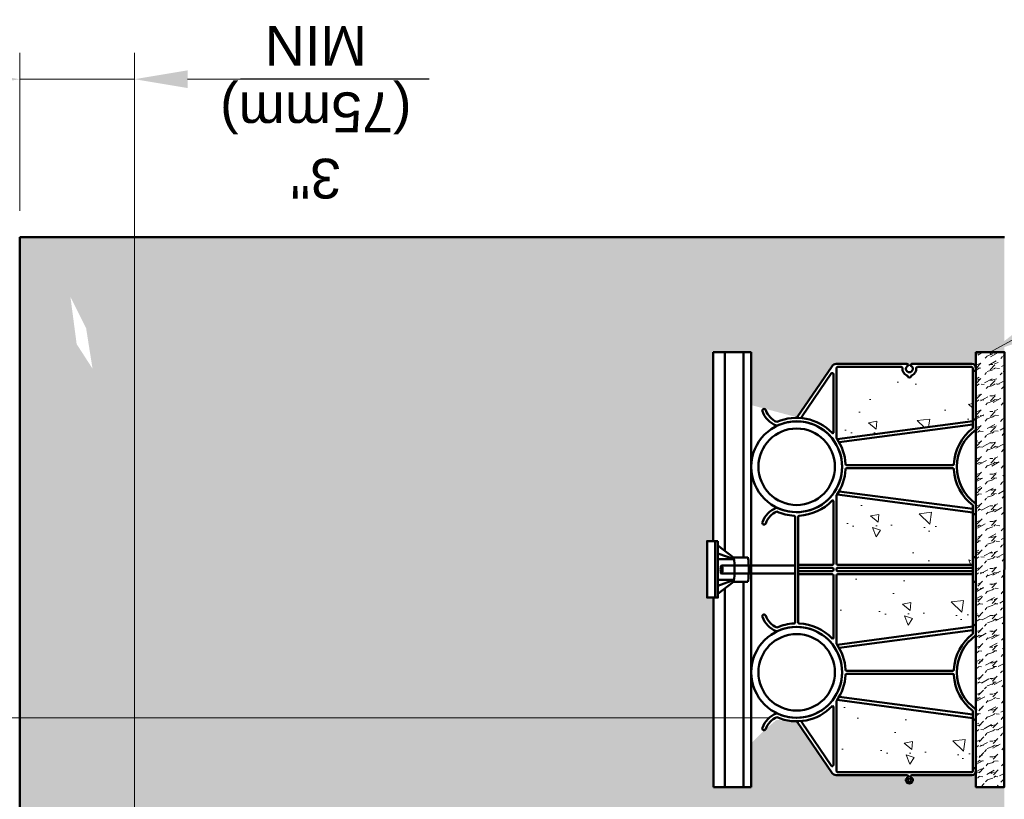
# Model space of a CAD drawing. Header units: inches. Extents: x 0 to 21.2, y 0 to 11.
# Tile 8 of 12: x 2.9 to 5.2, y 4.7 to 6.5. Entities that reach past the tile are written whole.
import ezdxf

# ---------------------------------------------------------------- set-up
doc = ezdxf.new("R2010")
doc.units = ezdxf.units.IN
doc.header["$LTSCALE"] = 0.375
doc.header["$MEASUREMENT"] = 0
doc.header["$PDSIZE"] = 2
doc.layers.get('DEFPOINTS').update_dxf_attribs({"linetype": 'CONTINUOUS', "lineweight": 35})
doc.layers.add('E-DBNK-MULT', color=83, linetype='CONTINUOUS', lineweight=50)
doc.layers.add('G-ANNO-PATT', color=8, linetype='CONTINUOUS', lineweight=18)
doc.layers.add('G-ANNO-DIMS', color=7, linetype='CONTINUOUS')
doc.layers.add('G-ANNO-TEXT', color=7, linetype='CONTINUOUS')
doc.styles.add('01-E-BLDG-1_1', font='arial.ttf', dxfattribs={"height": 0.09375})
doc.dimstyles.new('01-E-BLDG-1_1', dxfattribs={"dimtxt": 0.09375, "dimasz": 0.125, "dimexe": 0.0625, "dimexo": 0.0625, "dimgap": 0.0625, "dimtad": 1, "dimdec": 4, "dimzin": 3, "dimdsep": 46, "dimlunit": 4, "dimtxsty": '01-E-BLDG-1_1', "dimcen": 0.0625, "dimclrd": 1, "dimclre": 1, "dimclrt": 256, "dimazin": 0, "dimtfac": 1, "dimtdec": 4, "dimtmove": 1, "dimatfit": 3, "dimfxl": 1, "dimfrac": 2, "dimtolj": 1, "dimtzin": 3, "dimlwd": 0, "dimlwe": 0, "dimarcsym": 0})

# ---------------------------------------------------------------- blocks, each defined once
blk = doc.blocks.new('*D5')
at = {"layer": 'DEFPOINTS', "color": 0, "transparency": 16777216}
for p in [(2.451926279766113, 4.886408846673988), (4.701901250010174, 4.886408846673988), (3.981148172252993, 4.345808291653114)]:
    blk.add_point(p, dxfattribs=at)
at = {"layer": 'G-ANNO-DIMS', "color": 1, "lineweight": 0, "transparency": 16777216}
for p, q in [((4.639401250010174, 4.886408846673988), (2.389426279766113, 4.886408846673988)), ((2.451926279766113, 4.470808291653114), (2.451926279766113, 4.761408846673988)), ((3.918648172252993, 4.345808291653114), (2.389426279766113, 4.345808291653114))]:
    blk.add_line(p, q, dxfattribs=at)
at = {"layer": 'G-ANNO-DIMS', "color": 1, "transparency": 16777216}
for points in [[(2.431092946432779, 4.761408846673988), (2.472759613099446, 4.761408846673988), (2.451926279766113, 4.886408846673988)], [(2.431092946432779, 4.470808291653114), (2.472759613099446, 4.470808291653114), (2.451926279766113, 4.345808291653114)]]:
    blk.add_solid(points, dxfattribs=at)
at = {"layer": 'G-ANNO-DIMS', "transparency": 16777216, "insert": (2.353806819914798, 4.61832437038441), "char_height": 0.09375, "attachment_point": 5, "rotation": 90, "style": '01-E-BLDG-1_1'}
blk.add_mtext('\\A1;6"\\P(150mm) \\PMIN', dxfattribs=at)
blk = doc.blocks.new('*D15')
at = {"layer": 'DEFPOINTS', "color": 0, "transparency": 16777216}
for p in [(2.871743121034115, 6.390605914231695), (2.871743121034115, 6.018291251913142), (3.142043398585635, 3.292763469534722)]:
    blk.add_point(p, dxfattribs=at)
at = {"layer": 'G-ANNO-DIMS', "color": 1, "linetype": 'ByBlock', "lineweight": 0, "transparency": 16777216}
blk.add_line((2.871743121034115, 6.080791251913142), (2.871743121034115, 6.453105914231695), dxfattribs=at)
at = {"layer": 'G-ANNO-DIMS', "color": 1, "lineweight": 0, "transparency": 16777216}
for p, q in [((3.142043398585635, 3.355263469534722), (3.142043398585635, 6.453105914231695)), ((2.746743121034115, 6.390605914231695), (2.621743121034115, 6.390605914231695)), ((3.142043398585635, 6.390605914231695), (2.871743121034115, 6.390605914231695)), ((3.267043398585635, 6.390605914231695), (3.392043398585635, 6.390605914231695))]:
    blk.add_line(p, q, dxfattribs=at)
at = {"layer": 'G-ANNO-DIMS', "color": 1, "transparency": 16777216}
for points in [[(2.746743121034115, 6.411439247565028), (2.746743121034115, 6.369772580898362), (2.871743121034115, 6.390605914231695)], [(3.267043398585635, 6.411439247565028), (3.267043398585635, 6.369772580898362), (3.142043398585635, 6.390605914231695)]]:
    blk.add_solid(points, dxfattribs=at)
at = {"layer": 'G-ANNO-DIMS', "transparency": 16777216, "insert": (3.569207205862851, 6.312720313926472), "char_height": 0.09375, "attachment_point": 5, "rotation": 180, "style": '01-E-BLDG-1_1'}
blk.add_mtext('\\A1;3"\\P(75mm)\\PMIN', dxfattribs=at)
blk = doc.blocks.new('A$C152F2BEA')
at = {"layer": 'E-DBNK-MULT'}
for p, q in [((1.522136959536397, 2.937107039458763), (0.1832020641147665, 2.02013596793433)), ((4.126396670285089, 2.985554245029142), (5.503832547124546, 2.985554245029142)), ((5.503832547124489, 2.90713443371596), (4.126396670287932, 2.907134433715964)), ((5.38060141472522, 2.907134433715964), (5.380601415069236, 2.016509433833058)), ((5.459021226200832, 2.907134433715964), (5.459021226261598, 2.016509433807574)), ((6.881268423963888, 2.985554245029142), (5.503832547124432, 2.985554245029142)), ((5.503832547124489, 2.90713443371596), (6.881268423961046, 2.907134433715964)), ((5.548643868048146, 2.907134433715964), (5.54864386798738, 2.016509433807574)), ((5.627063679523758, 2.907134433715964), (5.627063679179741, 2.016509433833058)), ((9.485528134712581, 2.937107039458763), (10.82446303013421, 2.02013596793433)), ((1.497224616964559, 2.806417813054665), (0.3780270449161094, 2.03993409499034)), ((9.510440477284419, 2.806417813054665), (10.62963804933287, 2.03993409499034)), ((0.1288325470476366, 1.917003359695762), (0.1288325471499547, 0.06095950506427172)), ((0.2072523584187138, 1.870872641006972), (0.2072523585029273, -1.629127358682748)), ((2.061573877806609, 1.904481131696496), (0.240860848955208, 1.904481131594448)), ((1.914915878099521, 1.982900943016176), (0.3956846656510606, 1.982900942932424)), ((2.094436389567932, 1.888479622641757), (1.620904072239, -1.662735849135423)), ((2.17285620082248, 1.839027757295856), (1.714654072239, -1.662735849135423)), ((3.459808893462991, 1.839027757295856), (3.918011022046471, -1.662735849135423)), ((3.53822870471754, 1.888479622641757), (4.011761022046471, -1.662735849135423)), ((3.57109121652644, 1.904481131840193), (5.346992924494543, 1.904481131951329)), ((3.71774921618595, 1.98290094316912), (5.346992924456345, 1.98290094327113)), ((5.380601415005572, 1.870872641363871), (5.380601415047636, -1.629127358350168)), ((5.459021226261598, 1.870872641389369), (5.459021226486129, -1.629127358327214)), ((5.492629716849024, 1.98290094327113), (5.503832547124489, 1.982900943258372)), ((5.492629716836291, 1.904481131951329), (5.503832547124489, 1.904481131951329)), ((5.515035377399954, 1.98290094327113), (5.503832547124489, 1.982900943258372)), ((5.515035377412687, 1.904481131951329), (5.503832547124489, 1.904481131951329)), ((5.54864386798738, 1.870872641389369), (5.548643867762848, -1.629127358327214)), ((5.627063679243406, 1.870872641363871), (5.627063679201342, -1.629127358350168)), ((7.289915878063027, 1.98290094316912), (5.660672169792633, 1.98290094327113)), ((7.436573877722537, 1.904481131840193), (5.660672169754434, 1.904481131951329)), ((7.469436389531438, 1.888479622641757), (6.995904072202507, -1.662735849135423)), ((7.547856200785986, 1.839027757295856), (7.089654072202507, -1.662735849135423)), ((8.834808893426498, 1.839027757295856), (9.293011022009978, -1.662735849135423)), ((8.913228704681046, 1.888479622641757), (9.386761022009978, -1.662735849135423)), ((8.946091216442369, 1.904481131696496), (10.76680424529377, 1.904481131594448)), ((9.092749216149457, 1.982900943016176), (10.61198042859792, 1.982900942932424)), ((10.80041273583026, 1.870872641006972), (10.80041273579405, 0.2135056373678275)), ((10.87883254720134, 1.917003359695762), (10.87883254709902, 0.06096259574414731)), ((2.777122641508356, 1.634047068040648), (2.777122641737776, -1.131169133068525)), ((2.855542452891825, 1.634047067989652), (2.855542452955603, -1.131169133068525)), ((8.152122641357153, 1.634047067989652), (8.152122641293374, -1.131169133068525)), ((8.230542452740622, 1.634047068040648), (8.230542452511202, -1.131169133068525)), ((0.08334479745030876, 0.03295242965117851), (0.1008254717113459, 0.03295242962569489)), ((10.8333447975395, 0.03295242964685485), (10.85082547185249, 0.03295242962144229)), ((0.08334479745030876, -0.03295242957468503), (0.1008254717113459, -0.03295242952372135)), ((0.1288325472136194, -0.06095950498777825), (0.1288325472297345, -1.629127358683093)), ((10.80041273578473, -0.2135062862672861), (10.80041273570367, -1.629127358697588)), ((10.8333447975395, -0.03295242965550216), (10.85082547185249, -0.0329524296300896)), ((10.87883254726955, -0.06095950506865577), (10.87883254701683, -1.629127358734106)), ((1.80840407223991, -1.662735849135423), (0.2408608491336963, -1.662735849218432)), ((1.848086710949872, -1.741155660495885), (0.2408608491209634, -1.741155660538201)), ((5.503832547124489, -1.741155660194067), (3.784578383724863, -1.741155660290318)), ((5.503832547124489, -1.662735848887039), (3.824261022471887, -1.662735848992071)), ((5.503832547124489, -1.662735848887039), (7.18340407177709, -1.662735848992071)), ((5.503832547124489, -1.741155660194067), (7.223086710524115, -1.741155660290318)), ((9.159578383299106, -1.741155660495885), (10.76680424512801, -1.741155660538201)), ((9.199261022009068, -1.662735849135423), (10.76680424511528, -1.662735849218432))]:
    blk.add_line(p, q, dxfattribs=at)
for centre, radius in [((2.816332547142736, 2.946344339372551), 1.1875), ((8.191332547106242, 2.946344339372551), 1.1875), ((2.816332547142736, 2.946344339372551), 1), ((8.191332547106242, 2.946344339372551), 1), ((0, 0), 0.04301886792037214)]:
    blk.add_circle(centre, radius, dxfattribs=at)
for centre, radius, start, end in [((1.351462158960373, 3.79867276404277), 0.0466037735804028, 70.1161712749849, 250.1161712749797), ((1.153939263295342, 3.252540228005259), 0.5341509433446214, 23.26022867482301, 70.11617127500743), ((1.153939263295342, 3.252540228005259), 0.627358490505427, 21.20153866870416, 70.11617127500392), ((4.478725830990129, 3.252540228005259), 0.627358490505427, 109.8838287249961, 158.7984613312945), ((4.478725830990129, 3.252540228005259), 0.5341509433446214, 109.8838287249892, 156.739771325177), ((4.281202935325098, 3.79867276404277), 0.0466037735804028, 289.8838287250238, 109.8838287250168), ((6.726462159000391, 3.79867276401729), 0.0466037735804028, 70.1161712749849, 250.1161712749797), ((6.52893926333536, 3.252540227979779), 0.5341509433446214, 23.26022867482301, 70.11617127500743), ((6.52893926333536, 3.252540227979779), 0.627358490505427, 21.20153866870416, 70.11617127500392), ((9.853725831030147, 3.252540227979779), 0.627358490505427, 109.8838287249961, 158.7984613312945), ((9.853725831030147, 3.252540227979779), 0.5341509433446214, 109.8838287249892, 156.739771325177), ((9.656202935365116, 3.79867276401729), 0.0466037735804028, 289.8838287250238, 109.8838287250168), ((2.816332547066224, 2.946344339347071), 1.280707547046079, 156.1847046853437, 226.2319274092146), ((2.816332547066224, 2.946344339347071), 1.187499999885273, 155.2726944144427, 24.72730558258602), ((1.695385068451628, 3.46256994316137), 0.04660377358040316, 335.2726944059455, 21.20153866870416), ((3.937280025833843, 3.46256994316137), 0.04660377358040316, 158.7984613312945, 204.7273055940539), ((2.816332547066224, 2.946344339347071), 1.280707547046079, 3.07860452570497, 23.8152953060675), ((8.191332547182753, 2.946344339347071), 1.280707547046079, 156.1847046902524, 176.921395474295), ((8.191332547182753, 2.946344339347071), 1.187499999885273, 155.2726944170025, 24.72730558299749), ((7.070385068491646, 3.46256994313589), 0.04660377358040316, 335.2726944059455, 21.20153866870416), ((8.191332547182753, 2.946344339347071), 1.280707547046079, 313.7680725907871, 23.8152953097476), ((9.31228002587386, 3.46256994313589), 0.04660377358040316, 158.7984613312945, 204.7273055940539), ((1.504479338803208, 2.962890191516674), 0.03125, 304.4053373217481, 359.2773907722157), ((2.816332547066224, 2.946344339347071), 1.280707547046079, 313.7680726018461, 356.9213954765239), ((4.126396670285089, 3.016804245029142), 0.03125, 183.0786045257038, 270), ((4.126396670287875, 2.875884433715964), 0.03125, 89.99999999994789, 176.9213954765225), ((6.881268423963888, 3.016804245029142), 0.03125, 270, 356.921395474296), ((6.881268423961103, 2.875884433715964), 0.03125, 3.078604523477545, 90.00000000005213), ((8.191332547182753, 2.946344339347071), 1.280707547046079, 183.078604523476, 226.2319273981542), ((9.50318575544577, 2.962890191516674), 0.03125, 180.7226092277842, 235.5946626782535), ((1.514882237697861, 2.780634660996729), 0.03125, 7.256250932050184, 124.405337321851), ((9.492782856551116, 2.780634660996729), 0.03125, 55.5946626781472, 172.7437490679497), ((0.2538325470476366, 1.917003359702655), 0.125, 124.4053373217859, 180.0000000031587), ((0.2408608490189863, 1.870872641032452), 0.03360849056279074, 90, 180.0000000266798), ((0.3956846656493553, 2.014150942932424), 0.03125, 124.405337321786, 270.0000000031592), ((1.914915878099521, 2.005306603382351), 0.02240566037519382, 270, 46.23192743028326), ((2.061573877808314, 1.873231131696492), 0.03125, 54.87991693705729, 90.00000000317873), ((2.816332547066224, 2.946344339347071), 1.280707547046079, 234.8799169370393, 266.8239570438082), ((2.816332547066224, 2.946344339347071), 1.280707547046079, 273.17604298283, 305.120083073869), ((3.57109121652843, 1.873231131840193), 0.03125, 90.00000000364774, 125.1200830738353), ((3.71774921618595, 2.005306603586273), 0.02240566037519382, 133.7680726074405, 270), ((5.346992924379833, 2.016509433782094), 0.03360849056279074, 270, 2.668042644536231e-08), ((5.346992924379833, 1.870872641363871), 0.03360849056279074, 2.668042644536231e-08, 90), ((5.492629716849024, 2.016509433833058), 0.03360849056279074, 180.0000000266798, 270), ((5.492629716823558, 1.870872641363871), 0.03360849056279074, 90, 180.0000000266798), ((5.515035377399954, 2.016509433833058), 0.03360849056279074, 270, 359.9999999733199), ((5.51503537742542, 1.870872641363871), 0.03360849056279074, 359.9999999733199, 90), ((5.660672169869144, 2.016509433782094), 0.03360849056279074, 179.9999999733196, 270), ((5.660672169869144, 1.870872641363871), 0.03360849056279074, 90, 179.9999999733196), ((7.289915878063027, 2.005306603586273), 0.02240566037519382, 270, 46.23192739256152), ((7.436573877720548, 1.873231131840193), 0.03125, 54.87991692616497, 89.99999999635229), ((8.191332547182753, 2.946344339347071), 1.280707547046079, 234.8799169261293, 266.8239570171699), ((8.191332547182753, 2.946344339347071), 1.280707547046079, 273.1760429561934, 305.1200830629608), ((8.946091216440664, 1.873231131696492), 0.03125, 89.99999999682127, 125.120083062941), ((9.092749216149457, 2.005306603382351), 0.02240566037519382, 133.7680725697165, 270), ((10.61198042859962, 2.014150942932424), 0.03125, 269.9999999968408, 55.59466267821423), ((10.76680424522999, 1.870872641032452), 0.03360849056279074, 359.9999999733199, 90), ((10.75383254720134, 1.917003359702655), 0.125, 359.9999999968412, 55.59466267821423), ((2.743514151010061, 1.63404706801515), 0.03360849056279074, 2.668042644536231e-08, 86.82395704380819), ((2.889150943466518, 1.63404706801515), 0.03360849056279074, 93.1760429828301, 180.0000000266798), ((8.11851415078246, 1.63404706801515), 0.03360849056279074, 359.9999999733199, 86.82395701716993), ((8.264150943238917, 1.63404706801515), 0.03360849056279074, 93.17604295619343, 179.9999999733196), ((0, 0), 0.0896226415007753, 21.57259187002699, 338.427408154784), ((0.1008254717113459, 0.06095950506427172), 0.02800707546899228, 270, 2.668042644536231e-08), ((10.57075471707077, -2.983924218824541e-11), 0.04546738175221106, 105.3137011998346, 254.6862988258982), ((10.54987048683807, 0.07626822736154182), 0.03360849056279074, 285.3137011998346, 339.1384387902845), ((10.75000000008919, -4.32365254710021e-12), 0.1805612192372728, 85.49981659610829, 159.1384387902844), ((10.75000000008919, -4.32365254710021e-12), 0.0896226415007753, 21.57259191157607, 338.4274080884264), ((10.76680424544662, 0.2135094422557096), 0.03360849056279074, 265.4998165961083, 2.668042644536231e-08), ((10.85082547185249, 0.06095950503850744), 0.02800707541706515, 269.9999998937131, 4.398590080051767e-08), ((0.1008254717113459, -0.06095950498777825), 0.02800707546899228, 2.668042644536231e-08, 90), ((10.54987048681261, -0.07626822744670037), 0.03360849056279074, 20.86156120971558, 74.68629882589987), ((10.75000000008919, -4.32365254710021e-12), 0.1805612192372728, 200.8615612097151, 274.5001834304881), ((10.76680424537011, -0.2135094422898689), 0.03360849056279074, 2.668042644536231e-08, 94.50018343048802), ((10.85082547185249, -0.06095950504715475), 0.02800707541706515, 359.9999999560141, 90.00000010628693), ((2.816332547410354, -2.428655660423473), 1.265919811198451, 93.21222187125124, 142.7689795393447), ((2.816332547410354, -2.428655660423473), 1.187499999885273, 35.37654016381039, 144.6234598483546), ((2.743514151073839, -1.131169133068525), 0.03360849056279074, 273.2122218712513, 2.668042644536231e-08), ((2.88915094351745, -1.131169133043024), 0.03360849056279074, 180.0000000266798, 266.7877781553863), ((2.816332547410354, -2.428655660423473), 1.265919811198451, 37.23102046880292, 86.78777815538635), ((8.191332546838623, -2.428655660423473), 1.265919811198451, 93.21222184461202, 142.7689795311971), ((8.191332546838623, -2.428655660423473), 1.187499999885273, 35.37654015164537, 144.6234598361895), ((8.118514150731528, -1.131169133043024), 0.03360849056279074, 273.2122218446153, 359.9999999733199), ((8.264150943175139, -1.131169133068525), 0.03360849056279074, 179.9999999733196, 266.7877781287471), ((8.191332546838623, -2.428655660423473), 1.265919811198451, 37.23102046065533, 86.78777812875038), ((0.2408608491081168, -1.629127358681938), 0.1120283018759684, 180.0000000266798, 270), ((0.2408608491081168, -1.629127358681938), 0.03360849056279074, 180.0000000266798, 270), ((0.3472244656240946, -1.701945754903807), 0.03920990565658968, 90, 270), ((1.543207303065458, -1.701945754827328), 0.03920990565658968, 270, 90), ((4.089457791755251, -1.701945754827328), 0.03920990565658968, 90, 270), ((5.145468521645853, -1.70194575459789), 0.03920990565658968, 270, 90), ((5.346992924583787, -1.629127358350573), 0.03360849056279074, 270.0000000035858, 2.668042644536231e-08), ((5.49262971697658, -1.629127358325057), 0.03360849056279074, 180.0000000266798, 270), ((5.515035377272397, -1.629127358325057), 0.03360849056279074, 270, 359.9999999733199), ((5.66067216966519, -1.629127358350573), 0.03360849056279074, 179.9999999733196, 269.9999999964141), ((5.862196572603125, -1.70194575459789), 0.03920990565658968, 90, 270), ((6.918207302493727, -1.701945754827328), 0.03920990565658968, 270, 90), ((9.46445779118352, -1.701945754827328), 0.03920990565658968, 90, 270), ((10.66044062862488, -1.701945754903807), 0.03920990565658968, 270, 90), ((10.76680424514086, -1.629127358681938), 0.03360849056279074, 270, 359.9999999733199), ((10.76680424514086, -1.629127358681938), 0.1120283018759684, 270, 359.9999999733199)]:
    blk.add_arc(centre, radius, start, end, dxfattribs=at)

msp = doc.modelspace()

# ---------------------------------------------------------------- hatches: boundary and pattern name
at = {"layer": 'G-ANNO-PATT'}
h = msp.add_hatch(dxfattribs=at)
h.set_pattern_fill('AR-CONC', color=256, scale=0.03125, angle=89.99999999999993)
h.set_pattern_definition([(139.9999999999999, (19.49999999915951, 2.500000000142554), (0.01961004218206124, 0.2241438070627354), [0.0234375, -0.2578125]), (84.99999999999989, (19.49999999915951, 2.500000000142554), (-0.2350600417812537, -0.04335979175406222), [0.01875, -0.20625]), (190.4514444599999, (19.50163416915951, 2.518678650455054), (-0.2154499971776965, 0.1807840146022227), [0.01991881, -0.21910691]), (136.1841999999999, (19.43749999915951, 2.500000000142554), (0.05172477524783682, 0.3335129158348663), [0.03515624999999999, -0.3867187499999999]), (186.6356354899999, (19.44181040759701, 2.527792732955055), (-0.3044120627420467, 0.2920818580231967), [0.029878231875, -0.3286605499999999]), (81.18416398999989, (19.43749999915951, 2.500000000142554), (-0.3044120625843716, 0.2920818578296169), [0.02812499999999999, -0.3093750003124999]), (110.9999999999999, (19.45312499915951, 2.531250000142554), (0.1258184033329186, 0.1865334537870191), [0.02343749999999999, -0.2578124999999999]), (55.99999999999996, (19.45312499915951, 2.531250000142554), (-0.2266093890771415, 0.07603604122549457), [0.01875, -0.20625]), (161.4514447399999, (19.46360986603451, 2.546794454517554), (-0.1007909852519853, 0.2625694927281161), [0.019918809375, -0.21910691]), (127.5, (19.49999999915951, 2.500000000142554), (-0.1040293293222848, 0.003799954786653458), [0, -0.20375, 0, -0.209375, 0, -0.20703125]), (97.49999999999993, (19.49999999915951, 2.500000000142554), (-0.1232536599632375, 0.0822092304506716), [0, -0.119375, 0, -0.1990624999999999, 0, -0.07890624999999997]), (57.49999999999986, (19.49999999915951, 2.430312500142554), (0.007048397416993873, 0.1668195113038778), [0, -0.078125, 0, -0.24375, 0, -0.3234375]), (47.49999999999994, (19.49999999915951, 2.399062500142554), (-0.03128280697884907, 0.1822456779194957), [0, -0.1015625, 0, -0.161875, 0, -0.2296875])])
edge = h.paths.add_edge_path()
edge.add_line((2.871743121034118, 6.018291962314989), (2.87174312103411, 1.299295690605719))
edge.add_line((2.871743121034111, 1.29929569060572), (5.191022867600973, 1.299297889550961))
edge.add_line((5.191022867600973, 1.299297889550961), (5.191022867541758, 1.569595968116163))
edge.add_line((5.191022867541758, 1.569595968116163), (5.124245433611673, 1.569602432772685))
edge.add_line((5.124245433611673, 1.569602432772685), (5.124245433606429, 1.598376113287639))
edge.add_line((5.124245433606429, 1.598376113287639), (5.114151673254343, 1.597755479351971))
edge.add_line((5.114151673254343, 1.597755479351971), (4.972859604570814, 1.597755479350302))
edge.add_arc((4.967367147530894, 1.588680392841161), 0.01060774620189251, -238.81668177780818, 58.81668180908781, ccw=False)
edge.add_line((4.961874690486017, 1.597755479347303), (4.794644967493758, 1.597755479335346))
edge.add_arc((4.79464496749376, 1.609017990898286), 0.01126251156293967, 214.4053373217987, 269.9999999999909, ccw=False)
edge.add_line((4.785352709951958, 1.602654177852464), (4.700445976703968, 1.724516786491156))
edge.add_arc((4.701901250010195, 1.839899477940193), 0.1153918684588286, 246.1847046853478, 269.2773907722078, ccw=False)
edge.add_line((4.655307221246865, 1.734333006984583), (4.639957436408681, 1.72382095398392))
edge.add_line((4.639957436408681, 1.72382095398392), (4.639957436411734, 1.607849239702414))
edge.add_arc((4.629863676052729, 1.607849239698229), 0.01009376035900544, -89.99999998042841, 2.375361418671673e-08, ccw=False)
edge.add_line((4.629863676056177, 1.597755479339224), (4.488571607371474, 1.597755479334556))
edge.add_arc((4.483079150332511, 1.588680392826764), 0.01060774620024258, -238.8166817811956, 58.81668180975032, ccw=False)
edge.add_line((4.477586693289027, 1.597755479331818), (4.310356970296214, 1.5977554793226))
edge.add_arc((4.310356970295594, 1.60901799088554), 0.01126251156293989, 214.4053373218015, 270.0000000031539, ccw=False)
edge.add_line((4.301064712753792, 1.602654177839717), (4.218445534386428, 1.723292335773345))
edge.add_arc((4.228578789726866, 1.874203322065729), 0.1512508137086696, 247.6318072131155, 266.15851338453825, ccw=False)
edge.add_arc((4.190024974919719, 1.690117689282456), 0.0481270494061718, 113.2602286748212, 135.5491021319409)
edge.add_line((4.155669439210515, 1.723820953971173), (4.155669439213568, 1.607849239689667))
edge.add_arc((4.145575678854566, 1.607849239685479), 0.01009376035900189, -89.99999998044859, 2.377117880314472e-08, ccw=False)
edge.add_line((4.145575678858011, 1.597755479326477), (4.004283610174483, 1.597755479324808))
edge.add_line((4.004283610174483, 1.597755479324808), (4.010148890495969, 1.585452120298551))
edge.add_line((4.010148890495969, 1.585452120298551), (4.003965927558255, 1.57689190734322))
edge.add_line((4.003965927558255, 1.57689190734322), (3.992763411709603, 1.576816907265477))
edge.add_line((3.992763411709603, 1.576816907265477), (3.987804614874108, 1.584094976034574))
edge.add_line((3.987804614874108, 1.584094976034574), (3.993298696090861, 1.597755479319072))
edge.add_line((3.993298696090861, 1.597755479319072), (3.826068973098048, 1.597755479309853))
edge.add_line((3.826068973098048, 1.597755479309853), (3.817858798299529, 1.601308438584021))
edge.add_line((3.817858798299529, 1.601308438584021), (3.73415753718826, 1.723292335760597))
edge.add_line((3.73415753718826, 1.723292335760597), (3.686731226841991, 1.734333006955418))
edge.add_line((3.686731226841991, 1.734333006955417), (3.671381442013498, 1.680254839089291))
edge.add_line((3.671381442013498, 1.680254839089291), (3.671381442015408, 1.607849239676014))
edge.add_line((3.671381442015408, 1.607849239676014), (3.670707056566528, 1.597651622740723))
edge.add_line((3.670707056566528, 1.597651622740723), (3.661287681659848, 1.597755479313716))
edge.add_line((3.661287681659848, 1.597755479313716), (3.51999561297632, 1.597755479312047))
edge.add_line((3.51999561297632, 1.597755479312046), (3.525896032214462, 1.58871334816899))
edge.add_line((3.525896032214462, 1.58871334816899), (3.525018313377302, 1.576119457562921))
edge.add_line((3.525018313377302, 1.576119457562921), (3.505211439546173, 1.574920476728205))
edge.add_line((3.505211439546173, 1.574920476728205), (3.496285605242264, 1.584964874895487))
edge.add_line((3.496285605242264, 1.584964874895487), (3.509010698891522, 1.597755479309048))
edge.add_line((3.509010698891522, 1.597755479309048), (3.336494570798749, 1.594301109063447))
edge.add_line((3.336494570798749, 1.594301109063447), (3.248112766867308, 1.721444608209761))
edge.add_line((3.248112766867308, 1.721444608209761), (3.203136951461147, 1.730008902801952))
edge.add_line((3.203136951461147, 1.730008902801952), (3.178227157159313, 1.700449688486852))
edge.add_line((3.178227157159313, 1.700449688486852), (3.167756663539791, 1.701188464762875))
edge.add_line((3.167756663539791, 1.701188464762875), (3.16718292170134, 1.719713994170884))
edge.add_line((3.16718292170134, 1.719713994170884), (3.187777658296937, 1.743604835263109))
edge.add_line((3.187777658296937, 1.743604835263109), (3.147558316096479, 1.783448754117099))
edge.add_line((3.147558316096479, 1.783448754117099), (3.142043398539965, 1.597755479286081))
edge.add_line((3.142043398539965, 1.597755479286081), (3.036768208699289, 1.59775547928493))
edge.add_line((3.036768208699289, 1.59775547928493), (3.036768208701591, 2.003150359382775))
edge.add_line((3.036768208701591, 2.003150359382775), (3.019542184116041, 2.003150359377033))
edge.add_line((3.019542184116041, 2.003150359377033), (3.019542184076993, 2.160936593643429))
edge.add_line((3.019542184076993, 2.160936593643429), (3.036768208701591, 2.160936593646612))
edge.add_line((3.036768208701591, 2.160936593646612), (3.036768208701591, 2.971726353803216))
edge.add_line((3.036768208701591, 2.971726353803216), (3.019542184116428, 2.971726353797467))
edge.add_line((3.019542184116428, 2.971726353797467), (3.019542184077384, 3.129512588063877))
edge.add_line((3.019542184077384, 3.129512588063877), (3.036768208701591, 3.129512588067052))
edge.add_line((3.036768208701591, 3.129512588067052), (3.036768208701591, 3.534907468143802))
edge.add_line((3.036768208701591, 3.534907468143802), (3.1420433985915, 3.534907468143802))
edge.add_line((3.1420433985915, 3.534907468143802), (3.142043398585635, 3.292763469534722))
edge.add_arc((3.249370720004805, 3.292997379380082), 0.1073275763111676, 115.87896948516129, 180.124870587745, ccw=False)
edge.add_arc((3.219737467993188, 3.440918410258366), 0.05416407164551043, 197.3697573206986, 251.4713613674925, ccw=False)
edge.add_arc((3.172242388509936, 3.424748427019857), 0.00419900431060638, 19.883828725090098, 179.9999999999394, ccw=False)
edge.add_arc((3.221448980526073, 3.442545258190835), 0.0481270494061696, 199.883828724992, 246.7397713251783)
edge.add_arc((3.249037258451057, 3.292763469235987), 0.1153918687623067, 90.72260924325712, 113.81529527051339, ccw=False)
edge.add_line((3.247581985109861, 3.408146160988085), (3.334792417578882, 3.535395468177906))
edge.add_line((3.334792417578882, 3.535395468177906), (3.661287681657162, 3.534907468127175))
edge.add_arc((3.661287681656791, 3.524813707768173), 0.01009376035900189, -2.377117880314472e-08, 89.99999999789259, ccw=False)
edge.add_line((3.671381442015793, 3.524813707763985), (3.671381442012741, 3.40884199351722))
edge.add_arc((3.705736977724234, 3.442545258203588), 0.04812704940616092, 224.4508978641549, 246.7397713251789)
edge.add_line((3.686731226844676, 3.39832994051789), (3.734157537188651, 3.409370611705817))
edge.add_line((3.734157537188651, 3.409370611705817), (3.816776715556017, 3.530008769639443))
edge.add_line((3.816776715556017, 3.530008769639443), (3.824229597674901, 3.536998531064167))
edge.add_line((3.824229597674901, 3.536998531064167), (3.993298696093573, 3.534907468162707))
edge.add_line((3.993298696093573, 3.534907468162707), (4.145575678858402, 3.534907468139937))
edge.add_arc((4.145575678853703, 3.524813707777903), 0.01009376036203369, 44.99999998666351, 89.99999997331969, ccw=False)
edge.add_arc((4.145575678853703, 3.524813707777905), 0.0100937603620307, -7.617018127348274e-12, 44.99999998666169, ccw=False)
edge.add_line((4.155669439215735, 3.524813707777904), (4.155669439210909, 3.408841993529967))
edge.add_arc((4.190024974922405, 3.442545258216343), 0.04812704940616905, 224.4508978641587, 246.7397713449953)
edge.add_line((4.171019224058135, 3.398329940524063), (4.301064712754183, 3.530008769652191))
edge.add_arc((4.310356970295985, 3.523644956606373), 0.01126251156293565, 89.99999999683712, 145.5946626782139, ccw=False)
edge.add_line((4.310356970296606, 3.534907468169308), (4.629863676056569, 3.534907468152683))
edge.add_arc((4.629863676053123, 3.524813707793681), 0.01009376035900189, -2.377117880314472e-08, 89.99999998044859, ccw=False)
edge.add_line((4.639957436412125, 3.524813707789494), (4.639957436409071, 3.408841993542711))
edge.add_line((4.639957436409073, 3.408841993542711), (4.701901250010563, 3.408155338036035))
edge.add_line((4.701901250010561, 3.408155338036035), (4.785352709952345, 3.530008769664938))
edge.add_line((4.785352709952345, 3.530008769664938), (4.790463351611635, 3.53485363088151))
edge.add_line((4.790463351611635, 3.53485363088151), (4.961874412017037, 3.534907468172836))
edge.add_line((4.961874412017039, 3.534907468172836), (5.114151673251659, 3.53490746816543))
edge.add_line((5.114151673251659, 3.53490746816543), (5.124245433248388, 3.563063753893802))
edge.add_line((5.124245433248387, 3.563063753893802), (5.191009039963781, 3.563063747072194))
edge.add_line((5.191009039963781, 3.563063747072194), (5.191022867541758, 3.717446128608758))
edge.add_line((5.191022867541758, 3.717446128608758), (5.134675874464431, 3.717446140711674))
edge.add_line((5.134675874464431, 3.717446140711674), (5.134675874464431, 3.802424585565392))
edge.add_line((5.134675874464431, 3.802424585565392), (4.968273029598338, 3.805207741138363))
edge.add_arc((4.957866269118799, 3.788012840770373), 0.02009888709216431, -238.81668179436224, 58.8166817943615, ccw=False)
edge.add_line((4.947459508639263, 3.805207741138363), (4.332830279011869, 3.805207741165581))
edge.add_arc((4.322423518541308, 3.78801284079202), 0.02009888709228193, -238.81668176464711, 58.816681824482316, ccw=False)
edge.add_line((4.312016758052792, 3.805207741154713), (3.778422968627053, 3.802424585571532))
edge.add_line((3.778422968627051, 3.802424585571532), (3.77842296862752, 3.717446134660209))
edge.add_line((3.77842296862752, 3.717446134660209), (3.689009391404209, 3.717446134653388))
edge.add_line((3.689009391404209, 3.717446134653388), (3.689009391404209, 3.744885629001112))
edge.add_line((3.689009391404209, 3.744885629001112), (3.674503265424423, 3.744885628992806))
edge.add_line((3.674503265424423, 3.744885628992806), (3.674503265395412, 3.877758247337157))
edge.add_line((3.674503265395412, 3.877758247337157), (3.689770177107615, 3.87775824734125))
edge.add_line((3.689770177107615, 3.87775824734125), (3.689770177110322, 4.408407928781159))
edge.add_line((3.689770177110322, 4.408407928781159), (3.674503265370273, 4.408407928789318))
edge.add_line((3.674503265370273, 4.408407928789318), (3.674503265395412, 4.541280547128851))
edge.add_line((3.674503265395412, 4.541280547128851), (3.689009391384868, 4.541280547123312))
edge.add_line((3.689009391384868, 4.541280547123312), (3.689009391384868, 4.568720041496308))
edge.add_line((3.689009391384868, 4.568720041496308), (3.778422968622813, 4.568720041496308))
edge.add_line((3.778422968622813, 4.568720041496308), (3.778422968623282, 4.48374159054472))
edge.add_line((3.778422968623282, 4.48374159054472), (4.45350582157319, 4.483741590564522))
edge.add_line((4.453505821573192, 4.483741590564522), (5.134675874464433, 4.483741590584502))
edge.add_line((5.134675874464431, 4.483741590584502), (5.134675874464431, 4.568720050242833))
edge.add_line((5.134675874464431, 4.568720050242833), (5.191078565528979, 4.568720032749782))
edge.add_line((5.191078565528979, 4.568720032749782), (5.191022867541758, 4.723099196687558))
edge.add_line((5.191022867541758, 4.723099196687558), (5.124245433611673, 4.72310566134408))
edge.add_line((5.124245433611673, 4.72310566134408), (5.124245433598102, 4.761352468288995))
edge.add_arc((5.114151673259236, 4.761352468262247), 0.01009376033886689, -90.00000005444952, 1.5182831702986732e-07, ccw=False)
edge.add_line((5.114151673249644, 4.75125870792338), (4.972859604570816, 4.751258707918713))
edge.add_arc((4.967367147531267, 4.742183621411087), 0.01060774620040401, -238.81668177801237, 58.81668180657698, ccw=False)
edge.add_line((4.961874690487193, 4.751258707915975), (4.79464496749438, 4.751258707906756))
edge.add_arc((4.79464496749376, 4.76252121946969), 0.01126251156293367, 214.4053373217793, 270.0000000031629, ccw=False)
edge.add_line((4.78535270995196, 4.756157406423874), (4.702733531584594, 4.876795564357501))
edge.add_line((4.702733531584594, 4.876795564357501), (4.65462314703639, 4.881541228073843))
edge.add_line((4.654623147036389, 4.881541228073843), (4.629055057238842, 4.859989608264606))
edge.add_line((4.629055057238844, 4.859989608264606), (4.594907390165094, 4.826473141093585))
edge.add_line((4.594907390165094, 4.826473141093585), (4.594907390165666, 4.723105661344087))
edge.add_line((4.594907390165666, 4.723105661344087), (4.506254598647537, 4.723105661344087))
edge.add_line((4.506254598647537, 4.723105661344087), (4.506254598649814, 5.16968995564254))
edge.add_line((4.506254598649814, 5.16968995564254), (4.490987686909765, 5.169689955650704))
edge.add_line((4.490987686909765, 5.169689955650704), (4.490987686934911, 5.30256257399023))
edge.add_line((4.490987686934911, 5.30256257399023), (4.505493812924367, 5.302562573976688))
edge.add_line((4.505493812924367, 5.302562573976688), (4.505493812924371, 5.74799098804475))
edge.add_line((4.505493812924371, 5.74799098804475), (4.594907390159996, 5.74799098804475))
edge.add_line((4.594907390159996, 5.74799098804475), (4.594907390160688, 5.622939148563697))
edge.add_line((4.594907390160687, 5.622939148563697), (4.702733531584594, 5.594297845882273))
edge.add_line((4.702733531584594, 5.594297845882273), (4.78535270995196, 5.714936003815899))
edge.add_arc((4.79464496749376, 5.708572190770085), 0.01126251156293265, 89.99999999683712, 145.5946626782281, ccw=False)
edge.add_line((4.794644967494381, 5.719834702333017), (5.124245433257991, 5.719834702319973))
edge.add_line((5.12424543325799, 5.719834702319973), (5.124245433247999, 5.74799098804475))
edge.add_line((5.124245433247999, 5.74799098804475), (5.191142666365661, 5.747990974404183))
edge.add_line((5.191142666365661, 5.747990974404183), (5.19114994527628, 6.018291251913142))
edge.add_line((5.19114994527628, 6.018291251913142), (2.871743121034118, 6.01829196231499))
h.paths.add_polyline_path([(3.005925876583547, 5.766697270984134), (3.04332074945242, 5.708705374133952), (2.991293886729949, 5.877555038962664)], flags=16)
h.paths.add_polyline_path([(3.04332074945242, 5.708705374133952), (2.991293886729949, 5.877555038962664), (3.028254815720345, 5.803949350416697)], flags=16)
h = msp.add_hatch(dxfattribs=at)
h.set_pattern_fill('WOOD2,_O', color=256, scale=0.05208333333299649, angle=64.35218476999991, pattern_type=2)
h.set_pattern_definition([(198.4348999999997, (5.164100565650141, 4.300362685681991), (-0.07398586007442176, -0.03699286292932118), [0.01403781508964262, -0.1029440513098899]), (229.3986999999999, (5.150783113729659, 4.295923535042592), (-0.1849646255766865, -0.2219574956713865), [0.006821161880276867, -0.3342367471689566]), (226.8475999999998, (5.146343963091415, 4.327737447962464), (-0.5179010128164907, -0.5548937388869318), [0.01622635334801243, -0.7950917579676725]), (199.9830999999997, (5.135246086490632, 4.315899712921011), (-0.2959434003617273, -0.1109787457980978), [0.008659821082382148, -0.4243312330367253]), (180, (5.164100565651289, 4.312940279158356), (-0.03699292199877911, -0.03699292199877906), [0.007398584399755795, -0.02959433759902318]), (208.4428999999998, (5.156701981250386, 4.312940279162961), (0.4809081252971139, 0.2589502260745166), [0.02019421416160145, -0.9895160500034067]), (174.2893999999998, (5.138945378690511, 4.303322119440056), (0.3329362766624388, -0.03699297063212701), [0.007435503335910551, -0.3643387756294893]), (219.8055999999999, (5.131546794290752, 4.30406197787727), (0.1849645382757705, 0.1479717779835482), [0.005778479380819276, -0.2831454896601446])])
h.paths.add_polyline_path([(5.124252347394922, 4.723102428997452), (5.191015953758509, 4.723102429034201), (5.191008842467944, 5.747990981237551), (5.124245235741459, 5.747990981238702)])
h = msp.add_hatch(dxfattribs=at)
h.set_pattern_fill('AR-CONC', color=256, scale=0.03125, angle=89.99999999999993)
h.set_pattern_definition([(139.9999999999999, (20.89257874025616, 6.092368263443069), (0.01961004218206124, 0.2241438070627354), [0.0234375, -0.2578125]), (84.99999999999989, (20.89257874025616, 6.092368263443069), (-0.2350600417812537, -0.04335979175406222), [0.01875, -0.20625]), (190.4514444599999, (20.89421291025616, 6.111046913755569), (-0.2154499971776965, 0.1807840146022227), [0.01991881, -0.21910691]), (136.1841999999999, (20.83007874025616, 6.092368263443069), (0.05172477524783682, 0.3335129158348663), [0.03515624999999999, -0.3867187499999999]), (186.6356354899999, (20.83438914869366, 6.120160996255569), (-0.3044120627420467, 0.2920818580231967), [0.02987823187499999, -0.3286605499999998]), (81.18416398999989, (20.83007874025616, 6.092368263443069), (-0.3044120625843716, 0.2920818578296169), [0.02812499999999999, -0.3093750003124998]), (110.9999999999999, (20.84570374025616, 6.123618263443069), (0.1258184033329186, 0.1865334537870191), [0.02343749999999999, -0.2578124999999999]), (55.99999999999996, (20.84570374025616, 6.123618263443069), (-0.2266093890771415, 0.07603604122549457), [0.01875, -0.20625]), (161.4514447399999, (20.85618860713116, 6.139162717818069), (-0.1007909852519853, 0.2625694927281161), [0.019918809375, -0.21910691]), (127.5, (20.89257874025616, 6.092368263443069), (-0.1040293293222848, 0.003799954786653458), [0, -0.2037499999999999, 0, -0.2093749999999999, 0, -0.2070312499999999]), (97.49999999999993, (20.89257874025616, 6.092368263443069), (-0.1232536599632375, 0.0822092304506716), [0, -0.1193749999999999, 0, -0.1990624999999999, 0, -0.07890624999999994]), (57.49999999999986, (20.89257874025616, 6.022680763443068), (0.007048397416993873, 0.1668195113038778), [0, -0.078125, 0, -0.24375, 0, -0.3234375]), (47.49999999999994, (20.89257874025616, 5.991430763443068), (-0.03128280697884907, 0.1822456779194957), [0, -0.1015625, 0, -0.161875, 0, -0.2296875])])
h.paths.add_polyline_path([(4.798801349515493, 5.712769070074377), (4.79721495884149, 5.542733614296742), (5.117179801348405, 5.585398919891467), (5.114151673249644, 5.70974094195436), (4.987726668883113, 5.710470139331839), (4.975513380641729, 5.685640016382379), (4.95559864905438, 5.686907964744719), (4.948129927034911, 5.712769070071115)])
h = msp.add_hatch(dxfattribs=at)
h.set_pattern_fill('AR-CONC', color=256, scale=0.03125, angle=89.99999999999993)
h.set_pattern_definition([(139.9999999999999, (20.89710722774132, 5.872981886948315), (0.01961004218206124, 0.2241438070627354), [0.0234375, -0.2578125]), (84.99999999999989, (20.89710722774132, 5.872981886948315), (-0.2350600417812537, -0.04335979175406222), [0.01875, -0.20625]), (190.4514444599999, (20.89874139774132, 5.891660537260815), (-0.2154499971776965, 0.1807840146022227), [0.01991881, -0.21910691]), (136.1841999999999, (20.83460722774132, 5.872981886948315), (0.05172477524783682, 0.3335129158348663), [0.03515624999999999, -0.3867187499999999]), (186.6356354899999, (20.83891763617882, 5.900774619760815), (-0.3044120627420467, 0.2920818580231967), [0.02987823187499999, -0.3286605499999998]), (81.18416398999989, (20.83460722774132, 5.872981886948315), (-0.3044120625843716, 0.2920818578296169), [0.02812499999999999, -0.3093750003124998]), (110.9999999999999, (20.85023222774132, 5.904231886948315), (0.1258184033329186, 0.1865334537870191), [0.02343749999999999, -0.2578124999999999]), (55.99999999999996, (20.85023222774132, 5.904231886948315), (-0.2266093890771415, 0.07603604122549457), [0.01875, -0.20625]), (161.4514447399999, (20.86071709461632, 5.919776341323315), (-0.1007909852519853, 0.2625694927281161), [0.019918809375, -0.21910691]), (127.5, (20.89710722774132, 5.872981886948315), (-0.1040293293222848, 0.003799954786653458), [0, -0.2037499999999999, 0, -0.2093749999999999, 0, -0.2070312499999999]), (97.49999999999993, (20.89710722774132, 5.872981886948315), (-0.1232536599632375, 0.0822092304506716), [0, -0.1193749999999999, 0, -0.1990624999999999, 0, -0.07890624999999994]), (57.49999999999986, (20.89710722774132, 5.803294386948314), (0.007048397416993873, 0.1668195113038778), [0, -0.078125, 0, -0.24375, 0, -0.3234375]), (47.49999999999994, (20.89710722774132, 5.772044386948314), (-0.03128280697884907, 0.1822456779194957), [0, -0.1015625, 0, -0.161875, 0, -0.2296875])])
h.paths.add_polyline_path([(4.798418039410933, 5.411091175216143), (4.798801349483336, 5.24664984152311), (4.861137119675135, 5.262058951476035), (4.954690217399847, 5.246649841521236), (5.112149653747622, 5.250173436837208), (5.108948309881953, 5.36206599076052), (4.969254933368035, 5.380241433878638), (4.911428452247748, 5.386732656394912)])
h = msp.add_hatch(dxfattribs=at)
h.set_pattern_fill('AR-CONC', color=256, scale=0.03125, angle=89.99999999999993)
h.set_pattern_definition([(139.9999999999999, (20.97256022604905, 5.665303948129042), (0.01961004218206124, 0.2241438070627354), [0.0234375, -0.2578125]), (84.99999999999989, (20.97256022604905, 5.665303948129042), (-0.2350600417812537, -0.04335979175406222), [0.01875, -0.20625]), (190.4514444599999, (20.97419439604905, 5.683982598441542), (-0.2154499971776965, 0.1807840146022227), [0.01991881, -0.21910691]), (136.1841999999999, (20.91006022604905, 5.665303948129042), (0.05172477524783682, 0.3335129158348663), [0.03515624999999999, -0.3867187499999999]), (186.6356354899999, (20.91437063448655, 5.693096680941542), (-0.3044120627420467, 0.2920818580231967), [0.02987823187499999, -0.3286605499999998]), (81.18416398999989, (20.91006022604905, 5.665303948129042), (-0.3044120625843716, 0.2920818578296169), [0.02812499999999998, -0.3093750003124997]), (110.9999999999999, (20.92568522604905, 5.696553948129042), (0.1258184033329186, 0.1865334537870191), [0.0234375, -0.2578124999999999]), (55.99999999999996, (20.92568522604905, 5.696553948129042), (-0.2266093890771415, 0.07603604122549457), [0.01874999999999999, -0.2062499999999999]), (161.4514447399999, (20.93617009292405, 5.712098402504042), (-0.1007909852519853, 0.2625694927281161), [0.019918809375, -0.2191069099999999]), (127.5, (20.97256022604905, 5.665303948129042), (-0.1040293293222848, 0.003799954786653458), [0, -0.2037499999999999, 0, -0.2093749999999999, 0, -0.2070312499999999]), (97.49999999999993, (20.97256022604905, 5.665303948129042), (-0.1232536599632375, 0.0822092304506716), [0, -0.1193749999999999, 0, -0.1990624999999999, 0, -0.07890624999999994]), (57.49999999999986, (20.97256022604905, 5.595616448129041), (0.007048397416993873, 0.1668195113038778), [0, -0.078125, 0, -0.24375, 0, -0.3234375]), (47.49999999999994, (20.97256022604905, 5.564366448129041), (-0.03128280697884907, 0.1822456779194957), [0, -0.1015625, 0, -0.161875, 0, -0.2296875])])
h.paths.add_polyline_path([(4.798801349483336, 5.221415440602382), (4.801365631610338, 5.063528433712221), (4.94627296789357, 5.097693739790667), (5.113294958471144, 5.10564127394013), (5.114683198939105, 5.221993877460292), (5.049411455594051, 5.217102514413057), (4.964575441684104, 5.218487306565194)])
h = msp.add_hatch(dxfattribs=at)
h.set_pattern_fill('AR-CONC', color=256, scale=0.03125, angle=89.99999999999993)
h.set_pattern_definition([(139.9999999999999, (20.97647088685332, 5.337708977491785), (0.01961004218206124, 0.2241438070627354), [0.0234375, -0.2578125]), (84.99999999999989, (20.97647088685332, 5.337708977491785), (-0.2350600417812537, -0.04335979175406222), [0.01875, -0.20625]), (190.4514444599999, (20.97810505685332, 5.356387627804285), (-0.2154499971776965, 0.1807840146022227), [0.01991881, -0.21910691]), (136.1841999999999, (20.91397088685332, 5.337708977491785), (0.05172477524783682, 0.3335129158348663), [0.03515624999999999, -0.3867187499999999]), (186.6356354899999, (20.91828129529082, 5.365501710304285), (-0.3044120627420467, 0.2920818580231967), [0.02987823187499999, -0.3286605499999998]), (81.18416398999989, (20.91397088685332, 5.337708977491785), (-0.3044120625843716, 0.2920818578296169), [0.02812499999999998, -0.3093750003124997]), (110.9999999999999, (20.92959588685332, 5.368958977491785), (0.1258184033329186, 0.1865334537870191), [0.0234375, -0.2578124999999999]), (55.99999999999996, (20.92959588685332, 5.368958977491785), (-0.2266093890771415, 0.07603604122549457), [0.01874999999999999, -0.2062499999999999]), (161.4514447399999, (20.94008075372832, 5.384503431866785), (-0.1007909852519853, 0.2625694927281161), [0.019918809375, -0.2191069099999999]), (127.5, (20.97647088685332, 5.337708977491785), (-0.1040293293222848, 0.003799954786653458), [0, -0.2037499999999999, 0, -0.2093749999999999, 0, -0.2070312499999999]), (97.49999999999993, (20.97647088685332, 5.337708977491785), (-0.1232536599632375, 0.0822092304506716), [0, -0.1193749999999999, 0, -0.1990624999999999, 0, -0.07890624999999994]), (57.49999999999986, (20.97647088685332, 5.268021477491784), (0.007048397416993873, 0.1668195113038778), [0, -0.078125, 0, -0.24375, 0, -0.3234375]), (47.49999999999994, (20.97647088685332, 5.236771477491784), (-0.03128280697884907, 0.1822456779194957), [0, -0.1015625, 0, -0.161875, 0, -0.2296875])])
h.paths.add_polyline_path([(4.79721495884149, 4.928359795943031), (4.798801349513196, 4.761352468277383), (5.114151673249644, 4.761352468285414), (5.117179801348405, 4.885694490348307)])

# ---------------------------------------------------------------- linework, layer by layer
at = {"layer": 'E-DBNK-MULT', "linetype": 'Continuous'}
for p, q in [((2.871743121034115, 6.018291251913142), (2.871743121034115, 1.29929569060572)), ((2.871743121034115, 6.018291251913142), (5.19114994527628, 6.018291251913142)), ((4.594907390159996, 5.74799098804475), (4.505493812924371, 5.74799098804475)), ((4.505493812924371, 5.74799098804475), (4.505493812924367, 5.302562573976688)), ((4.532896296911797, 5.279775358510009), (4.532896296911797, 5.74799098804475)), ((4.576555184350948, 5.264107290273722), (4.576555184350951, 5.74799098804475)), ((4.594907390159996, 5.74799098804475), (4.594907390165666, 4.723105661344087)), ((4.509803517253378, 5.302562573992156), (4.5098035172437, 5.169689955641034)), ((4.509803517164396, 5.235546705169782), (4.509803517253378, 5.302562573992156)), ((4.516329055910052, 5.30256257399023), (4.516329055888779, 5.169689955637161)), ((4.51632905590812, 5.273537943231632), (4.554408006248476, 5.259974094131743)), ((4.554425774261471, 5.259830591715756), (4.516329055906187, 5.259830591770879)), ((4.524606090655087, 5.245023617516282), (4.58882019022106, 5.245023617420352)), ((4.698368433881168, 5.245023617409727), (4.588820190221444, 5.245023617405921)), ((4.524606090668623, 5.226069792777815), (4.588820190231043, 5.226069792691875)), ((4.698368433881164, 5.226069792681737), (4.588820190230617, 5.2260697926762)), ((4.516329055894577, 5.197555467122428), (4.554425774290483, 5.21126281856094)), ((4.554425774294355, 5.211262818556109), (4.516329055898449, 5.211262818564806)), ((4.576555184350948, 5.206986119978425), (4.576555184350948, 4.723105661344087)), ((4.532896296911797, 5.191318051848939), (4.5328962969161, 4.723105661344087)), ((4.506254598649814, 5.16968995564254), (4.506254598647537, 4.723105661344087)), ((4.594907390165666, 4.723105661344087), (4.506254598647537, 4.723105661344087))]:
    msp.add_line(p, q, dxfattribs=at)
for points in [[(5.124245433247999, 5.74799098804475), (5.124245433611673, 4.72310566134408), (5.191022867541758, 4.723099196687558), (5.19114994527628, 5.747990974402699)], [(4.516329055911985, 5.30256257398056), (4.516329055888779, 5.169689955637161), (4.490987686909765, 5.169689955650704), (4.490987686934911, 5.30256257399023)]]:
    msp.add_lwpolyline(points, close=True, dxfattribs=at)
for points in [[(4.586916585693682, 5.264107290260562), (4.553261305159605, 5.264107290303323), (4.516329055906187, 5.292521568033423)], [(4.586916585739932, 5.206986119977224), (4.553261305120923, 5.206986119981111), (4.516329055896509, 5.178571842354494)]]:
    msp.add_lwpolyline(points, dxfattribs=at)
for centre in [(4.55326130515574, 5.235546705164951), (4.586748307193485, 5.235546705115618)]:
    msp.add_ellipse(centre, major_axis=(2.00383431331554e-11, -0.02864484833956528), ratio=0.07664628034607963, start_param=6.206463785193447, end_param=9.501499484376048, dxfattribs=at)
msp.add_ellipse((4.52511322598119, 5.235546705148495), major_axis=(3.076470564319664e-12, 0.00973387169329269), ratio=0.2282543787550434, dxfattribs=at)
at = {"layer": 'G-ANNO-DIMS', "color": 1}
msp.add_line((3.836091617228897, 6.390605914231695), (3.392043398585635, 6.390605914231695), dxfattribs=at)

# ---------------------------------------------------------------- block references
at = {"layer": 'G-ANNO-DIMS', "xscale": 0.0901000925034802, "yscale": 0.0901000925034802, "zscale": 0.0901000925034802, "rotation": 90}
msp.add_blockref('A$C152F2BEA', (4.96736714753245, 4.739650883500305), dxfattribs=at)

# ---------------------------------------------------------------- dimensions: what is measured, and where the dimension line sits
at = {"layer": 'G-ANNO-DIMS'}
dim = msp.add_linear_dim(base=(2.871743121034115, 6.390605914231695), p1=(3.142043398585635, 3.292763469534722), p2=(2.871743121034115, 6.018291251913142), angle=180, text='3"\\P(75mm)\\XMIN', dimstyle='01-E-BLDG-1_1', override={"dimse1": 0, "dimse2": 0}, dxfattribs=at)
dim.commit()
dim.dimension.update_dxf_attribs({"geometry": '*D15', "text_midpoint": (3.569207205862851, 6.312720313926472), "dimtype": 160})
dim = msp.add_linear_dim(base=(2.451926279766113, 4.886408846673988), p1=(3.981148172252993, 4.345808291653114), p2=(4.701901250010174, 4.886408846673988), angle=90, text='6"\\P(150mm) \\PMIN', dimstyle='01-E-BLDG-1_1', dxfattribs=at)
dim.commit()
dim.dimension.update_dxf_attribs({"geometry": '*D5', "text_midpoint": (2.620423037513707, 4.61832437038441), "dimtype": 160})

# ---------------------------------------------------------------- leaders
at = {"layer": 'G-ANNO-TEXT'}
msp.add_leader([(5.15769768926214, 5.747990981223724), (5.941206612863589, 6.171913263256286), (5.941206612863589, 6.287162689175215)], dimstyle='01-E-BLDG-1_1', override={"dimgap": 0.0625, "dimtad": 0}, dxfattribs=at)

doc.saveas('drawing.dxf')
